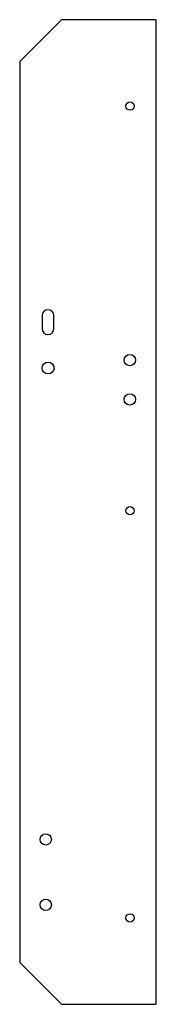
# Model space of a CAD drawing. Header units: millimetres. Extents: x 120 to 172, y -3 to 373.
import ezdxf

# ---------------------------------------------------------------- set-up
doc = ezdxf.new("R2010")
doc.units = ezdxf.units.MM
doc.layers.get('0').update_dxf_attribs({"linetype": 'CONTINUOUS'})

msp = doc.modelspace()

# ---------------------------------------------------------------- linework, layer by layer
msp.add_lwpolyline([(120.49, 12.92), (136.4, -2.99), (172.49, -2.99), (172.49, 373.01), (136.4, 373.01), (120.49, 357.1)], close=True)
msp.add_lwpolyline([(128.97, 255.02, 1), (133.47, 255.02), (133.47, 260.02, 1), (128.97, 260.02)], format="xyb", close=True)
for centre, radius in [((162.49, 340.01), 1.6), ((162.42, 243.01), 2.15), ((131.29, 239.98), 2.25), ((162.42, 228.01), 2.15), ((162.49, 185.51), 1.6), ((130.41, 59.99), 2.15), ((130.41, 34.99), 2.15), ((162.49, 30.01), 1.6)]:
    msp.add_circle(centre, radius)

doc.saveas('drawing.dxf')
